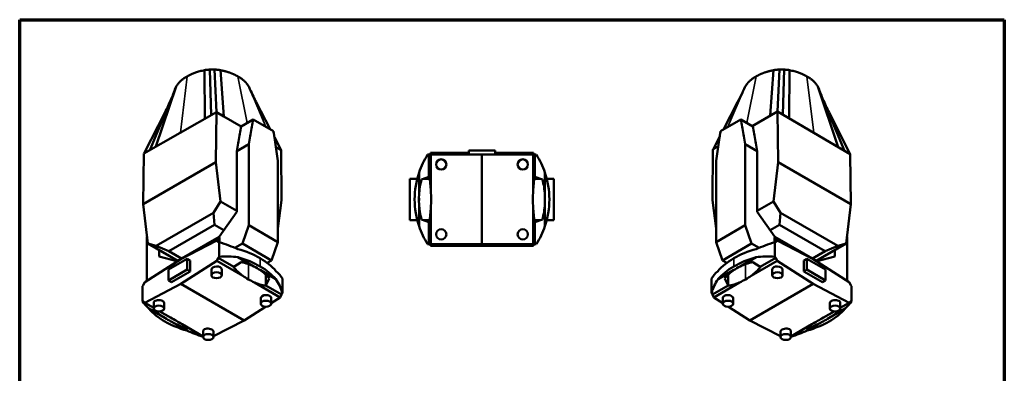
# Paper-space layout 'Sheet_1' of a CAD drawing. Header units: millimetres. Extents: x 1 to 117, y 1 to 117.
# Tile 5 of 5: x 1 to 117, y 75 to 117. Entities that reach past the tile are written whole.
import ezdxf

# ---------------------------------------------------------------- set-up
doc = ezdxf.new("R2010")
doc.units = ezdxf.units.MM
for name, color, linetype, lineweight in [('Border (ISO)', 7, 'Continuous', 70), ('Visible (ISO)', 7, 'Continuous', 50), ('Visible Narrow (ISO)', 7, 'Continuous', 35)]:
    doc.layers.add(name, color=color, linetype=linetype, lineweight=lineweight)

# ---------------------------------------------------------------- blocks, each defined once
blk = doc.blocks.new('Borders Chauvet')
at = {"layer": 'Border (ISO)'}
for p, q in [((0.79, 117.32), (117.32, 117.32)), ((0.79, 0.79), (0.79, 117.32)), ((117.32, 117.32), (117.32, 0.79))]:
    blk.add_line(p, q, dxfattribs=at)

psp = doc.layouts.new('Sheet_1')

# ---------------------------------------------------------------- linework, layer by layer
at = {"layer": 'Visible (ISO)'}
for p, q in [((22.71, 105.6), (22.68, 111.35)), ((23.45, 106.02), (23.31, 111.42)), ((24.1, 106.38), (23.86, 111.42)), ((24.95, 105.88), (24.55, 111.35)), ((89.62, 105.97), (90.01, 111.35)), ((90.47, 106.47), (90.7, 111.42)), ((91.12, 106.09), (91.25, 111.42)), ((91.86, 105.65), (91.88, 111.35)), ((16.92, 102.32), (19.3, 109.4)), ((97.67, 102.24), (95.26, 109.4)), ((16.18, 101.9), (18.68, 107.84)), ((30.44, 104.35), (28.79, 107.55)), ((84.08, 104.33), (85.76, 107.55)), ((98.41, 101.8), (95.89, 107.83)), ((15.48, 101.5), (24.09, 106.38)), ((15.53, 101.53), (17.99, 106.37)), ((24.09, 106.38), (24.02, 100.47)), ((24.1, 106.38), (24.09, 106.38)), ((24.95, 105.88), (24.1, 106.38)), ((87.5, 104.72), (90.47, 106.47)), ((90.47, 106.47), (99.08, 101.41)), ((90.54, 100.47), (90.47, 106.47)), ((99.06, 101.42), (96.58, 106.33)), ((27, 104.67), (24.95, 105.88)), ((28.43, 105.51), (27, 104.69)), ((28.43, 105.51), (30.82, 104.13)), ((86.13, 105.51), (83.74, 104.13)), ((86.13, 105.51), (87.56, 104.69)), ((26.47, 101.78), (27.9, 102.61)), ((27.9, 92.99), (27.9, 102.61)), ((31.72, 101.88), (30.93, 103.41)), ((82.85, 101.98), (83.64, 103.5)), ((88.09, 101.78), (86.66, 102.61)), ((86.66, 92.99), (86.66, 102.61)), ((15.41, 95.5), (15.48, 101.5)), ((26.47, 101.78), (26.47, 94.59)), ((31.72, 101.88), (31.11, 102.25)), ((31.79, 95.98), (31.72, 101.88)), ((49.42, 101.35), (49.42, 101.55)), ((49.42, 101.55), (53.93, 101.55)), ((53.93, 101.85), (57.08, 101.85)), ((53.93, 101.35), (53.93, 101.85)), ((57.08, 101.35), (57.08, 101.85)), ((57.08, 101.55), (61.59, 101.55)), ((61.59, 101.55), (61.59, 101.35)), ((82.84, 101.98), (82.77, 95.98)), ((82.84, 101.98), (82.85, 101.98)), ((82.85, 101.98), (83.47, 102.35)), ((88.09, 101.78), (88.09, 94.59)), ((99.08, 101.41), (99.15, 95.5)), ((15.41, 95.5), (24.02, 100.47)), ((24.02, 100.47), (24.54, 95.82)), ((31.35, 100.61), (31.35, 91)), ((49.23, 101.35), (49.07, 101.35)), ((49.23, 98.74), (49.23, 101.35)), ((49.45, 101.35), (49.23, 101.35)), ((49.45, 97.02), (49.45, 101.35)), ((55.5, 101.35), (49.45, 101.35)), ((55.5, 101.35), (61.56, 101.35)), ((55.5, 101.35), (55.5, 90.76)), ((61.56, 101.35), (61.77, 101.35)), ((61.56, 97.02), (61.56, 101.35)), ((61.77, 101.35), (61.93, 101.35)), ((61.77, 98.74), (61.77, 101.35)), ((83.21, 100.61), (83.21, 91)), ((90.01, 95.82), (90.54, 100.47)), ((90.54, 100.47), (99.15, 95.5)), ((48.06, 96.56), (48.06, 99.24)), ((62.95, 96.56), (62.95, 99.24)), ((47.84, 98.5), (46.98, 98.5)), ((46.98, 98.5), (46.98, 93.61)), ((48.35, 98.42), (49.23, 98.74)), ((49.3, 98.5), (48.56, 98.5)), ((49.23, 98.74), (49.26, 98.75)), ((62.45, 98.5), (61.71, 98.5)), ((61.77, 98.74), (61.75, 98.75)), ((62.66, 98.42), (61.77, 98.74)), ((63.17, 98.5), (64.02, 98.5)), ((64.02, 98.5), (64.02, 93.61)), ((24.54, 95.82), (23.73, 94.48)), ((24.54, 95.82), (26.47, 94.71)), ((31.35, 92.6), (31.79, 95.98)), ((48.05, 95.91), (48.05, 96.2)), ((62.96, 96.2), (62.96, 95.91)), ((82.77, 95.98), (83.21, 92.6)), ((90.01, 95.82), (88.09, 94.71)), ((90.83, 94.48), (90.01, 95.82)), ((15.94, 90.85), (15.41, 95.5)), ((16.94, 90.56), (23.73, 94.48)), ((23.73, 94.48), (23.86, 93.06)), ((26.47, 94.59), (24.38, 91.62)), ((48.06, 95.55), (48.06, 92.87)), ((49.45, 95.09), (49.45, 90.76)), ((61.56, 95.09), (61.56, 90.76)), ((62.95, 95.55), (62.95, 92.87)), ((88.09, 94.59), (90.18, 91.62)), ((90.7, 93.06), (90.83, 94.48)), ((90.83, 94.48), (97.62, 90.56)), ((99.15, 95.5), (98.62, 90.85)), ((46.98, 93.61), (47.84, 93.61)), ((49.23, 93.37), (48.35, 93.69)), ((48.56, 93.61), (49.3, 93.61)), ((49.23, 93.37), (49.23, 90.76)), ((49.26, 93.36), (49.23, 93.37)), ((61.71, 93.61), (62.45, 93.61)), ((61.75, 93.36), (61.77, 93.37)), ((61.77, 93.37), (62.66, 93.69)), ((61.77, 93.37), (61.77, 90.76)), ((64.02, 93.61), (63.17, 93.61)), ((23.86, 93.06), (18.43, 89.92)), ((23.86, 93.06), (24.95, 92.43)), ((27.15, 90.83), (27.9, 92.99)), ((27.9, 92.99), (31.35, 91)), ((86.66, 92.99), (83.21, 91)), ((87.41, 90.83), (86.66, 92.99)), ((90.7, 93.06), (89.61, 92.43)), ((96.13, 89.92), (90.7, 93.06)), ((15.85, 86.43), (15.85, 91.61)), ((24.38, 91.62), (19.37, 88.73)), ((24.13, 91.2), (19.85, 88.98)), ((21.57, 89.87), (24.44, 91.53)), ((24.44, 91.53), (23.85, 91.05)), ((24.52, 90.98), (24.13, 91.2)), ((24.29, 91.01), (24.13, 91.2)), ((24.4, 91.02), (24.29, 91.01)), ((24.4, 91.02), (24.4, 89.27)), ((24.44, 91.02), (24.44, 91.53)), ((31.35, 91), (30.6, 88.84)), ((83.21, 91), (83.96, 88.84)), ((90.04, 90.98), (90.43, 91.2)), ((90.12, 91.02), (90.12, 91.53)), ((90.12, 91.53), (92.99, 89.87)), ((90.12, 91.53), (90.71, 91.05)), ((90.16, 91.02), (90.16, 89.27)), ((90.16, 91.02), (90.27, 91.01)), ((95.19, 88.73), (90.18, 91.62)), ((90.27, 91.01), (90.43, 91.2)), ((90.43, 91.2), (94.7, 88.98)), ((98.71, 86.43), (98.71, 91.61)), ((15.94, 90.85), (19.49, 88.8)), ((16.94, 90.56), (15.94, 90.85)), ((18.43, 89.92), (16.94, 90.56)), ((17.28, 90.08), (17.28, 89.29)), ((18.43, 89.92), (19.93, 89.05)), ((27.15, 90.83), (26.26, 90.32)), ((27.15, 90.83), (30.6, 88.84)), ((49.07, 90.76), (49.23, 90.76)), ((49.23, 90.76), (49.45, 90.76)), ((49.42, 90.56), (49.42, 90.76)), ((49.42, 90.56), (61.59, 90.56)), ((49.45, 90.76), (55.5, 90.76)), ((61.56, 90.76), (55.5, 90.76)), ((61.77, 90.76), (61.56, 90.76)), ((61.59, 90.76), (61.59, 90.56)), ((61.93, 90.76), (61.77, 90.76)), ((83.96, 88.84), (87.41, 90.83)), ((88.3, 90.32), (87.41, 90.83)), ((96.13, 89.92), (94.63, 89.05)), ((98.62, 90.85), (95.07, 88.8)), ((97.62, 90.56), (96.13, 89.92)), ((97.28, 90.08), (97.28, 89.29)), ((98.62, 90.85), (97.62, 90.56)), ((15.58, 86.26), (19.85, 88.98)), ((17.28, 89.29), (19.37, 88.73)), ((20.61, 89.03), (18.39, 87.75)), ((19.85, 86.06), (24.13, 88.77)), ((20.97, 88.83), (20.61, 89.03)), ((20.61, 87.75), (20.61, 89.03)), ((20.97, 88.83), (20.97, 87.54)), ((24.13, 88.77), (24.29, 89.14)), ((27.2, 87.01), (24.13, 88.77)), ((24.29, 89.14), (24.4, 89.27)), ((26.14, 88.07), (24.29, 89.14)), ((26.99, 88.64), (26.14, 88.07)), ((28.51, 88.12), (26.62, 89.21)), ((30.08, 88.54), (30.6, 88.84)), ((83.96, 88.84), (84.48, 88.54)), ((86.05, 88.12), (87.94, 89.21)), ((87.36, 87.01), (90.43, 88.77)), ((87.57, 88.64), (88.42, 88.07)), ((88.42, 88.07), (90.27, 89.14)), ((90.27, 89.14), (90.16, 89.27)), ((90.43, 88.77), (90.27, 89.14)), ((94.7, 86.06), (90.43, 88.77)), ((93.59, 88.83), (93.95, 89.03)), ((93.59, 87.54), (93.59, 88.83)), ((93.95, 89.03), (93.95, 87.75)), ((96.17, 87.75), (93.95, 89.03)), ((98.98, 86.26), (94.7, 88.98)), ((97.28, 89.29), (95.19, 88.73)), ((18.39, 86.46), (20.61, 87.75)), ((18.39, 87.75), (18.39, 86.46)), ((20.97, 87.54), (18.74, 86.26)), ((20.97, 87.54), (20.61, 87.75)), ((23.48, 87.73), (23.48, 87.08)), ((24.7, 87.77), (24.7, 87.08)), ((26.14, 88.07), (26.11, 88.03)), ((29.23, 87.7), (31.12, 86.61)), ((85.33, 87.7), (83.44, 86.61)), ((88.42, 88.07), (88.45, 88.03)), ((89.86, 87.08), (89.86, 87.77)), ((91.08, 87.08), (91.08, 87.73)), ((93.59, 87.54), (93.95, 87.75)), ((95.82, 86.26), (93.59, 87.54)), ((93.95, 87.75), (96.17, 86.46)), ((96.17, 86.46), (96.17, 87.75)), ((15.42, 85.89), (15.58, 86.26)), ((18.74, 86.26), (18.39, 86.46)), ((29.92, 87.15), (29.92, 85.83)), ((29.93, 85.88), (30.33, 86.71)), ((31.89, 86.69), (31.89, 84.94)), ((82.66, 86.69), (82.66, 84.94)), ((84.63, 85.88), (84.23, 86.71)), ((84.64, 87.15), (84.64, 85.83)), ((95.82, 86.26), (96.17, 86.46)), ((99.14, 85.89), (98.98, 86.26)), ((15.31, 85.77), (15.42, 85.89)), ((15.31, 85.77), (15.31, 84.02)), ((19.85, 86.06), (15.58, 83.83)), ((19.85, 86.06), (27.35, 81.73)), ((28.56, 86.22), (31.63, 84.45)), ((29.92, 85.83), (29.93, 85.88)), ((29.93, 85.88), (31.78, 84.81)), ((84.63, 85.88), (82.78, 84.81)), ((86, 86.22), (82.93, 84.45)), ((84.64, 85.83), (84.63, 85.88)), ((94.7, 86.06), (87.21, 81.73)), ((94.7, 86.06), (98.98, 83.83)), ((99.25, 85.77), (99.14, 85.89)), ((99.25, 85.77), (99.25, 84.02)), ((15.42, 84.02), (15.31, 84.02)), ((15.58, 83.83), (15.42, 84.02)), ((29.32, 83.71), (29.32, 84.35)), ((31.63, 84.45), (30.54, 83.76)), ((30.54, 83.71), (30.54, 84.39)), ((31.78, 84.81), (31.63, 84.45)), ((31.89, 84.94), (31.78, 84.81)), ((82.66, 84.94), (82.78, 84.81)), ((82.78, 84.81), (82.93, 84.45)), ((82.93, 84.45), (84.01, 83.76)), ((84.01, 84.39), (84.01, 83.71)), ((85.24, 84.35), (85.24, 83.71)), ((98.98, 83.83), (99.14, 84.02)), ((99.14, 84.02), (99.25, 84.02)), ((16.66, 83.21), (15.58, 83.83)), ((17.98, 82.04), (16.09, 83.13)), ((16.66, 83.14), (16.66, 83.83)), ((16.87, 82.8), (16.96, 82.84)), ((18.64, 82.06), (17.37, 82.8)), ((17.88, 83.14), (17.88, 83.79)), ((29.9, 83.35), (27.35, 81.73)), ((84.66, 83.35), (87.21, 81.73)), ((95.92, 82.06), (97.19, 82.8)), ((96.58, 82.04), (98.47, 83.13)), ((96.68, 83.79), (96.68, 83.14)), ((97.69, 82.8), (97.59, 82.84)), ((97.9, 83.21), (98.98, 83.83)), ((97.9, 83.83), (97.9, 83.14)), ((18.7, 81.62), (20.59, 80.53)), ((23.72, 79.85), (27.35, 81.73)), ((90.84, 79.85), (87.21, 81.73)), ((95.86, 81.62), (93.97, 80.53)), ((20.01, 81.28), (22.5, 79.83)), ((20.21, 81.16), (20.21, 80.87)), ((20.85, 80.79), (20.21, 80.87)), ((22.5, 80.45), (22.5, 79.77)), ((23.72, 80.42), (23.72, 79.77)), ((90.84, 79.77), (90.84, 80.42)), ((94.55, 81.28), (92.06, 79.83)), ((92.06, 79.77), (92.06, 80.45)), ((93.71, 80.79), (94.35, 80.87)), ((94.35, 81.16), (94.35, 80.87))]:
    psp.add_line(p, q, dxfattribs=at)
for centre in [(50.68, 100.19), (60.33, 100.19), (50.68, 91.92), (60.33, 91.92)]:
    psp.add_circle(centre, 0.61, dxfattribs=at)
for centre, radius, start, end in [((57.4, 96.06), 9.87, 147.5365, 161.2066), ((53.61, 96.06), 9.87, 18.7934, 32.4635), ((57.4, 96.06), 9.87, 161.2066, 180.02), ((53.61, 96.06), 9.87, 359.98, 18.7934), ((57.37, 96.05), 9.33, 165.3224, 176.8789), ((53.63, 96.05), 9.33, 3.1211, 14.6776), ((33.05, 96.07), 16.43, 359.9548, 3.3233), ((77.96, 96.07), 16.43, 176.6767, 180.0452), ((57.4, 96.05), 9.87, 179.98, 198.7934), ((57.37, 96.05), 9.33, 176.8789, 183.1211), ((33.05, 96.04), 16.43, 356.6767, 0.0452), ((77.96, 96.04), 16.43, 179.9548, 183.3233), ((53.63, 96.05), 9.33, 356.8789, 3.1211), ((53.61, 96.05), 9.87, 341.2066, 0.02), ((57.37, 96.05), 9.33, 183.1211, 194.6776), ((53.63, 96.05), 9.33, 345.3224, 356.8789), ((57.4, 96.05), 9.87, 198.7934, 212.4635), ((53.61, 96.05), 9.87, 327.5365, 341.2066)]:
    psp.add_arc(centre, radius, start, end, dxfattribs=at)
for centre, major_axis, ratio, start_param, end_param in [((33.05, 96.07), (16.43, 0), 1, 0.058003, 0.163963), ((77.96, 96.07), (0, -16.43), 1, 4.548426, 4.654386), ((33.05, 96.04), (16.43, 0), 1, 6.119223, 6.225182), ((77.96, 96.04), (0, -16.43), 1, 4.770392, 4.876352), ((22.26, 88.66), (-9.83, 2.93), 0.282008, 4.338858, 4.577447), ((92.3, 88.66), (9.83, 2.93), 0.282008, 1.705739, 1.944327), ((22.26, 85.07), (-9.87, 0), 0.57735, 3.926641, 4.254997), ((92.3, 85.07), (9.87, 0), 0.57735, 2.028189, 2.356544), ((22.26, 80.5), (8.84, 6.13), 0.714693, 0.653059, 0.891647), ((22.26, 84.1), (9.87, 0), 0.57735, 0.785048, 1.113404), ((22.28, 80.52), (8.36, 5.8), 0.714693, 0.379526, 0.581226), ((22.26, 85.06), (-9.87, 0), 0.57735, 3.598985, 3.92734), ((92.29, 85.06), (9.87, 0), 0.57735, 2.355845, 2.6842), ((92.3, 84.1), (-9.87, 0), 0.57735, 5.169781, 5.498137), ((92.28, 80.52), (-8.36, 5.8), 0.714693, 5.701959, 5.90366), ((92.3, 80.5), (-8.84, 6.13), 0.714693, 5.391538, 5.630126), ((24.09, 87.75), (0.61, 0.028), 0.605376, 6.255632, 9.397224), ((39.47, 113.95), (-10.8, -27.78), 0.446039, 6.050593, 6.156553), ((22.28, 84.11), (-9.33, 0), 0.57735, 3.872518, 3.981464), ((22.28, 80.52), (8.36, 5.8), 0.714693, 0.06888, 0.27058), ((22.26, 84.1), (9.87, 0), 0.57735, 0.457392, 0.785748), ((22.26, 88.66), (-9.83, 2.93), 0.282008, 3.444258, 3.682846), ((92.29, 88.66), (9.83, 2.93), 0.282008, 2.600339, 2.838927), ((92.29, 84.1), (-9.87, 0), 0.57735, 5.497437, 5.825793), ((92.28, 80.52), (-8.36, 5.8), 0.714693, 6.012605, 6.214306), ((92.28, 84.11), (9.33, 0), 0.57735, 2.301722, 2.410667), ((75.09, 113.95), (10.8, -27.78), 0.446039, 0.126632, 0.232592), ((90.47, 87.75), (0.61, -0.028), 0.605376, 0.027554, 3.169146), ((39.47, 93.98), (16.43, 0.75), 0.605376, 3.841434, 3.900225), ((39.49, 93.97), (16.43, 0.75), 0.605376, 3.898649, 3.95744), ((22.26, 80.5), (8.84, 6.13), 0.714693, 6.041644, 6.280232), ((92.29, 80.5), (-8.84, 6.13), 0.714693, 0.002953, 0.241542), ((75.07, 93.97), (-16.43, 0.75), 0.605376, 2.325745, 2.384536), ((75.09, 93.98), (-16.43, 0.75), 0.605376, 2.38296, 2.441751), ((39.49, 113.94), (-10.8, -27.78), 0.446039, 6.272559, 6.378519), ((75.07, 113.94), (10.8, -27.78), 0.446039, 6.187852, 6.293812), ((24.94, 82.05), (9.83, -2.93), 0.282008, 3.444258, 3.682846), ((17.27, 83.81), (-0.61, 0.025), 0.54788, 3.164163, 6.305756), ((29.93, 84.37), (0.61, 0.028), 0.605376, 6.255632, 9.397224), ((84.62, 84.37), (0.61, -0.028), 0.605376, 0.027554, 3.169146), ((97.29, 83.81), (-0.61, -0.025), 0.54788, 3.119022, 6.260615), ((89.62, 82.05), (-9.83, -2.93), 0.282008, 2.600339, 2.838927), ((24.94, 85.64), (9.87, 0), 0.57735, 3.598985, 3.92734), ((24.92, 82.04), (-9.3, 2.77), 0.282008, 0.613086, 0.814787), ((89.64, 82.04), (9.3, 2.77), 0.282008, 5.468399, 5.670099), ((89.62, 85.64), (-9.87, 0), 0.57735, 2.355845, 2.6842), ((24.94, 85.64), (9.87, 0), 0.57735, 3.926641, 4.254997), ((24.92, 85.63), (-9.33, 0), 0.57735, 0.730925, 0.839871), ((7.71, 75.65), (16.43, -0.68), 0.54788, 0.80718, 0.865971), ((24.92, 82.04), (-9.3, 2.77), 0.282008, 0.923732, 1.125433), ((7.73, 75.64), (16.43, -0.68), 0.54788, 0.749965, 0.808757), ((89.62, 85.64), (-9.87, 0), 0.57735, 2.028189, 2.356544), ((89.64, 82.04), (9.3, 2.77), 0.282008, 5.157753, 5.359453), ((106.83, 75.64), (-16.43, -0.68), 0.54788, 5.474429, 5.53322), ((106.85, 75.65), (-16.43, -0.68), 0.54788, 5.417214, 5.476005), ((89.64, 85.63), (9.33, 0), 0.57735, 5.443314, 5.55226), ((24.94, 82.04), (9.83, -2.93), 0.282008, 4.338858, 4.546465), ((23.11, 80.43), (-0.61, 0.025), 0.54788, 3.164163, 6.305756), ((91.45, 80.43), (-0.61, -0.025), 0.54788, 3.119022, 6.260615), ((89.62, 82.04), (-9.83, -2.93), 0.282008, 1.736721, 1.944327)]:
    psp.add_ellipse(centre, major_axis=major_axis, ratio=ratio, start_param=start_param, end_param=end_param, dxfattribs=at)
for centre, major_axis in [((24.09, 87.08), (0.61, 0)), ((90.47, 87.08), (-0.61, 0)), ((29.93, 83.71), (-0.61, 0)), ((84.62, 83.71), (0.61, 0)), ((17.27, 83.14), (0.61, 0)), ((97.29, 83.14), (-0.61, 0)), ((23.11, 79.77), (-0.61, 0)), ((91.45, 79.77), (0.61, 0))]:
    psp.add_ellipse(centre, major_axis=major_axis, ratio=0.57735, dxfattribs=at)
for points, knots in [([(22.68, 111.35), (22.47, 111.31), (22.28, 111.27), (21.92, 111.17), (21.76, 111.12), (21.47, 111.02), (21.33, 110.97), (21.09, 110.86), (20.97, 110.81), (20.77, 110.71), (20.67, 110.66), (20.59, 110.61)], [0, 0, 0, 0, 0.2, 0.2, 0.4, 0.4, 0.6, 0.6, 0.8, 0.8, 1, 1, 1, 1]), ([(23.31, 111.42), (23.24, 111.42), (23.17, 111.41), (23.03, 111.4), (22.96, 111.39), (22.82, 111.38), (22.75, 111.36), (22.68, 111.35)], [0, 0, 0, 0, 0.333333, 0.333333, 0.666667, 0.666667, 1, 1, 1, 1]), ([(23.86, 111.42), (23.79, 111.42), (23.72, 111.42), (23.6, 111.43), (23.53, 111.43), (23.42, 111.42), (23.36, 111.42), (23.31, 111.42)], [0, 0, 0, 0, 0.3333333, 0.3333333, 0.6666667, 0.6666667, 1, 1, 1, 1]), ([(24.55, 111.35), (24.49, 111.36), (24.44, 111.37), (24.33, 111.38), (24.27, 111.39), (24.16, 111.4), (24.11, 111.41), (23.99, 111.42), (23.93, 111.42), (23.86, 111.42)], [0, 0, 0, 0, 0.25, 0.25, 0.5, 0.5, 0.75, 0.75, 1, 1, 1, 1]), ([(26.62, 110.61), (26.58, 110.63), (26.54, 110.66), (26.47, 110.7), (26.43, 110.71), (26.36, 110.75), (26.33, 110.77), (26.26, 110.8), (26.23, 110.81), (26.17, 110.84), (26.14, 110.86), (26.08, 110.88), (26.06, 110.89), (26, 110.92), (25.98, 110.93), (25.92, 110.95), (25.9, 110.96), (25.84, 110.98), (25.81, 110.99), (25.75, 111.01), (25.73, 111.03), (25.66, 111.05), (25.63, 111.06), (25.56, 111.08), (25.53, 111.09), (25.46, 111.12), (25.42, 111.13), (25.34, 111.16), (25.29, 111.17), (25.2, 111.19), (25.15, 111.21), (25.05, 111.23), (25, 111.25), (24.88, 111.28), (24.82, 111.29), (24.69, 111.32), (24.62, 111.33), (24.55, 111.35)], [0, 0, 0, 0, 0.0555556, 0.0555556, 0.1111111, 0.1111111, 0.1666667, 0.1666667, 0.2222222, 0.2222222, 0.2777778, 0.2777778, 0.3333333, 0.3333333, 0.3888889, 0.3888889, 0.4444444, 0.4444444, 0.5, 0.5, 0.5555556, 0.5555556, 0.6111111, 0.6111111, 0.6666667, 0.6666667, 0.7222222, 0.7222222, 0.7777778, 0.7777778, 0.8333333, 0.8333333, 0.8888889, 0.8888889, 0.9444444, 0.9444444, 1, 1, 1, 1]), ([(90.01, 111.35), (89.94, 111.33), (89.87, 111.32), (89.74, 111.29), (89.68, 111.28), (89.56, 111.25), (89.51, 111.23), (89.41, 111.21), (89.36, 111.19), (89.27, 111.17), (89.22, 111.16), (89.14, 111.13), (89.1, 111.12), (89.03, 111.09), (89, 111.08), (88.93, 111.06), (88.9, 111.05), (88.83, 111.03), (88.8, 111.01), (88.75, 110.99), (88.72, 110.98), (88.66, 110.96), (88.64, 110.95), (88.58, 110.93), (88.56, 110.92), (88.5, 110.89), (88.47, 110.88), (88.42, 110.86), (88.39, 110.84), (88.33, 110.81), (88.3, 110.8), (88.23, 110.77), (88.2, 110.75), (88.13, 110.71), (88.09, 110.7), (88.02, 110.66), (87.98, 110.63), (87.94, 110.61)], [-1, -1, -1, -1, -0.9444444, -0.9444444, -0.8888889, -0.8888889, -0.8333333, -0.8333333, -0.7777778, -0.7777778, -0.7222222, -0.7222222, -0.6666667, -0.6666667, -0.6111111, -0.6111111, -0.5555556, -0.5555556, -0.5, -0.5, -0.4444444, -0.4444444, -0.3888889, -0.3888889, -0.3333333, -0.3333333, -0.2777778, -0.2777778, -0.2222222, -0.2222222, -0.1666667, -0.1666667, -0.1111111, -0.1111111, -0.0555556, -0.0555556, 0, 0, 0, 0]), ([(90.7, 111.42), (90.63, 111.42), (90.57, 111.42), (90.45, 111.41), (90.4, 111.4), (90.29, 111.39), (90.23, 111.38), (90.12, 111.37), (90.07, 111.36), (90.01, 111.35)], [-1, -1, -1, -1, -0.75, -0.75, -0.5, -0.5, -0.25, -0.25, 0, 0, 0, 0]), ([(91.25, 111.42), (91.16, 111.42), (91.07, 111.43), (90.88, 111.43), (90.79, 111.42), (90.7, 111.42)], [-1.414948, -1.414948, -1.414948, -1.414948, -0.707521, -0.707521, 0, 0, 0, 0]), ([(91.88, 111.35), (91.81, 111.36), (91.74, 111.38), (91.6, 111.39), (91.53, 111.4), (91.39, 111.41), (91.32, 111.42), (91.25, 111.42)], [-1, -1, -1, -1, -0.666667, -0.666667, -0.333333, -0.333333, 0, 0, 0, 0]), ([(93.97, 110.61), (93.89, 110.66), (93.79, 110.71), (93.58, 110.81), (93.47, 110.86), (93.23, 110.97), (93.09, 111.02), (92.8, 111.12), (92.64, 111.17), (92.28, 111.27), (92.09, 111.31), (91.88, 111.35)], [-1, -1, -1, -1, -0.8, -0.8, -0.6, -0.6, -0.4, -0.4, -0.2, -0.2, 0, 0, 0, 0]), ([(20.59, 110.61), (20.5, 110.56), (20.41, 110.5), (20.23, 110.38), (20.14, 110.32), (19.96, 110.18), (19.87, 110.1), (19.7, 109.93), (19.61, 109.84), (19.45, 109.63), (19.37, 109.52), (19.3, 109.4)], [-1, -1, -1, -1, -0.8, -0.8, -0.6, -0.6, -0.4, -0.4, -0.2, -0.2, 0, 0, 0, 0]), ([(27.89, 109.42), (27.88, 109.45), (27.86, 109.48), (27.84, 109.5), (27.82, 109.53), (27.81, 109.56), (27.79, 109.58), (27.77, 109.61), (27.75, 109.63), (27.74, 109.66), (27.72, 109.68), (27.7, 109.7), (27.69, 109.72), (27.67, 109.74), (27.66, 109.76), (27.64, 109.78), (27.63, 109.8), (27.61, 109.81), (27.6, 109.83), (27.58, 109.85), (27.57, 109.87), (27.55, 109.88), (27.53, 109.9), (27.52, 109.92), (27.5, 109.93), (27.49, 109.95), (27.48, 109.96), (27.47, 109.97), (27.46, 109.98), (27.46, 109.98), (27.45, 109.98), (27.44, 110), (27.42, 110.02), (27.4, 110.04), (27.38, 110.06), (27.36, 110.07), (27.34, 110.09), (27.32, 110.11), (27.3, 110.13), (27.27, 110.15), (27.25, 110.17), (27.22, 110.19), (27.2, 110.22), (27.17, 110.24), (27.14, 110.26), (27.11, 110.28), (27.08, 110.31), (27.05, 110.33), (27.01, 110.36), (26.98, 110.38), (26.94, 110.41), (26.9, 110.44), (26.86, 110.46), (26.82, 110.49), (26.77, 110.52), (26.72, 110.55), (26.67, 110.58), (26.62, 110.61)], [0, 0, 0, 0, 0.055556, 0.055556, 0.055556, 0.111111, 0.111111, 0.111111, 0.166667, 0.166667, 0.166667, 0.222222, 0.222222, 0.222222, 0.277778, 0.277778, 0.277778, 0.333333, 0.333333, 0.333333, 0.388889, 0.388889, 0.388889, 0.444444, 0.444444, 0.444444, 0.486304, 0.486304, 0.486304, 0.5, 0.5, 0.5, 0.555555, 0.555555, 0.555555, 0.611111, 0.611111, 0.611111, 0.666666, 0.666666, 0.666666, 0.722222, 0.722222, 0.722222, 0.777777, 0.777777, 0.777777, 0.833333, 0.833333, 0.833333, 0.888889, 0.888889, 0.888889, 0.944444, 0.944444, 0.944444, 1, 1, 1, 1]), ([(87.94, 110.61), (87.89, 110.58), (87.84, 110.55), (87.79, 110.52), (87.74, 110.49), (87.7, 110.46), (87.66, 110.44), (87.62, 110.41), (87.58, 110.38), (87.55, 110.36), (87.51, 110.33), (87.48, 110.31), (87.45, 110.28), (87.42, 110.26), (87.39, 110.24), (87.36, 110.22), (87.34, 110.19), (87.31, 110.17), (87.29, 110.15), (87.26, 110.13), (87.24, 110.11), (87.22, 110.09), (87.2, 110.07), (87.18, 110.06), (87.16, 110.04), (87.14, 110.02), (87.12, 110), (87.11, 109.98), (87.1, 109.98), (87.1, 109.98), (87.09, 109.97), (87.08, 109.96), (87.07, 109.95), (87.06, 109.93), (87.04, 109.92), (87.02, 109.9), (87.01, 109.88), (86.99, 109.87), (86.98, 109.85), (86.96, 109.83), (86.95, 109.81), (86.93, 109.8), (86.92, 109.78), (86.9, 109.76), (86.89, 109.74), (86.87, 109.72), (86.85, 109.7), (86.84, 109.68), (86.82, 109.66), (86.8, 109.63), (86.79, 109.61), (86.77, 109.58), (86.75, 109.56), (86.74, 109.53), (86.72, 109.5), (86.7, 109.48), (86.68, 109.45), (86.67, 109.42)], [-1, -1, -1, -1, -0.944444, -0.944444, -0.944444, -0.888889, -0.888889, -0.888889, -0.833333, -0.833333, -0.833333, -0.777778, -0.777778, -0.777778, -0.722222, -0.722222, -0.722222, -0.666667, -0.666667, -0.666667, -0.611111, -0.611111, -0.611111, -0.555556, -0.555556, -0.555556, -0.5, -0.5, -0.5, -0.486304, -0.486304, -0.486304, -0.444444, -0.444444, -0.444444, -0.388889, -0.388889, -0.388889, -0.333333, -0.333333, -0.333333, -0.277778, -0.277778, -0.277778, -0.222222, -0.222222, -0.222222, -0.166667, -0.166667, -0.166667, -0.111111, -0.111111, -0.111111, -0.055556, -0.055556, -0.055556, 0, 0, 0, 0]), ([(95.26, 109.4), (95.19, 109.52), (95.11, 109.63), (94.95, 109.84), (94.86, 109.93), (94.69, 110.1), (94.6, 110.18), (94.42, 110.32), (94.33, 110.38), (94.15, 110.5), (94.06, 110.56), (93.97, 110.61)], [0, 0, 0, 0, 0.2, 0.2, 0.4, 0.4, 0.6, 0.6, 0.8, 0.8, 1, 1, 1, 1]), ([(19.3, 109.4), (19.28, 109.36), (19.26, 109.32), (19.24, 109.27), (19.23, 109.26), (19.23, 109.25)], [-1, -1, -1, -1, -0.6666667, -0.6666667, -0.5822856, -0.5822856, -0.5822856, -0.5822856]), ([(85.76, 107.55), (85.96, 107.93), (86.15, 108.3), (86.42, 108.89), (86.52, 109.1), (86.62, 109.32)], [0, 0, 0, 0, 3.331546, 3.331546, 5.288973, 5.288973, 5.288973, 5.288973]), ([(95.33, 109.25), (95.33, 109.26), (95.32, 109.27), (95.3, 109.32), (95.28, 109.36), (95.26, 109.4)], [0.5815098, 0.5815098, 0.5815098, 0.5815098, 0.6666667, 0.6666667, 1, 1, 1, 1]), ([(27.9, 102.61), (27.96, 102.91), (28.01, 103.22), (28.12, 103.83), (28.18, 104.13), (28.29, 104.72), (28.34, 105.01), (28.4, 105.37), (28.42, 105.44), (28.43, 105.51)], [-6.651218, -6.651218, -6.651218, -6.651218, -4.547463, -4.547463, -2.468789, -2.468789, -0.485903, -0.485903, 0, 0, 0, 0]), ([(86.66, 102.61), (86.6, 102.91), (86.55, 103.22), (86.44, 103.83), (86.38, 104.13), (86.27, 104.72), (86.22, 105.01), (86.15, 105.37), (86.14, 105.44), (86.13, 105.51)], [-6.651218, -6.651218, -6.651218, -6.651218, -4.547463, -4.547463, -2.468789, -2.468789, -0.485903, -0.485903, 0, 0, 0, 0]), ([(27, 104.69), (26.99, 104.62), (26.97, 104.55), (26.91, 104.19), (26.85, 103.9), (26.75, 103.3), (26.69, 103), (26.58, 102.39), (26.52, 102.09), (26.47, 101.78)], [-46.389121, -46.389121, -46.389121, -46.389121, -43.725621, -43.725621, -32.856332, -32.856332, -21.461976, -21.461976, -9.930137, -9.930137, -9.930137, -9.930137]), ([(30.82, 104.13), (30.83, 104.05), (30.85, 103.96), (30.91, 103.53), (30.97, 103.17), (31.07, 102.46), (31.13, 102.09), (31.24, 101.35), (31.3, 100.98), (31.35, 100.61)], [-29.629865, -29.629865, -29.629865, -29.629865, -27.465265, -27.465265, -18.631898, -18.631898, -9.371814, -9.371814, 0, 0, 0, 0]), ([(83.74, 104.13), (83.73, 104.05), (83.71, 103.96), (83.65, 103.53), (83.59, 103.17), (83.49, 102.46), (83.43, 102.09), (83.32, 101.35), (83.26, 100.98), (83.21, 100.61)], [-29.629865, -29.629865, -29.629865, -29.629865, -27.465265, -27.465265, -18.631898, -18.631898, -9.371814, -9.371814, 0, 0, 0, 0]), ([(87.56, 104.69), (87.57, 104.62), (87.59, 104.55), (87.65, 104.19), (87.71, 103.9), (87.81, 103.3), (87.87, 103), (87.98, 102.39), (88.04, 102.09), (88.09, 101.78)], [-46.389121, -46.389121, -46.389121, -46.389121, -43.725621, -43.725621, -32.856332, -32.856332, -21.461976, -21.461976, -9.930137, -9.930137, -9.930137, -9.930137])]:
    psp.add_open_spline(points, degree=3, knots=knots, dxfattribs=at)
for points in [[(18.68, 107.84), (18.88, 108.31), (19.06, 108.78), (19.23, 109.25)], [(27.95, 109.32), (27.93, 109.35), (27.91, 109.38), (27.89, 109.42)], [(27.95, 109.32), (28.2, 108.74), (28.48, 108.15), (28.79, 107.55)], [(86.67, 109.42), (86.65, 109.38), (86.63, 109.35), (86.62, 109.32)], [(95.33, 109.25), (95.5, 108.78), (95.69, 108.3), (95.89, 107.83)], [(17.99, 106.37), (18.25, 106.88), (18.49, 107.4), (18.71, 107.92)], [(95.85, 107.9), (96.08, 107.37), (96.32, 106.85), (96.58, 106.33)]]:
    psp.add_open_spline(points, degree=3, dxfattribs=at)
at = {"layer": 'Visible Narrow (ISO)'}
for p, q in [((19.81, 103.96), (20.59, 110.61)), ((27.72, 105.1), (26.62, 110.61)), ((86.84, 105.11), (87.94, 110.61)), ((94.76, 103.95), (93.97, 110.61)), ((29.91, 104.66), (27.89, 109.42)), ((84.62, 104.64), (86.67, 109.42)), ((29.24, 89.09), (29.24, 88.12)), ((85.32, 89.09), (85.32, 88.12)), ((27.86, 88.39), (27.86, 86.6)), ((86.7, 88.39), (86.7, 86.6))]:
    psp.add_line(p, q, dxfattribs=at)

# ---------------------------------------------------------------- block references
psp.add_blockref('Borders Chauvet', (0, 0))

doc.saveas('drawing.dxf')
